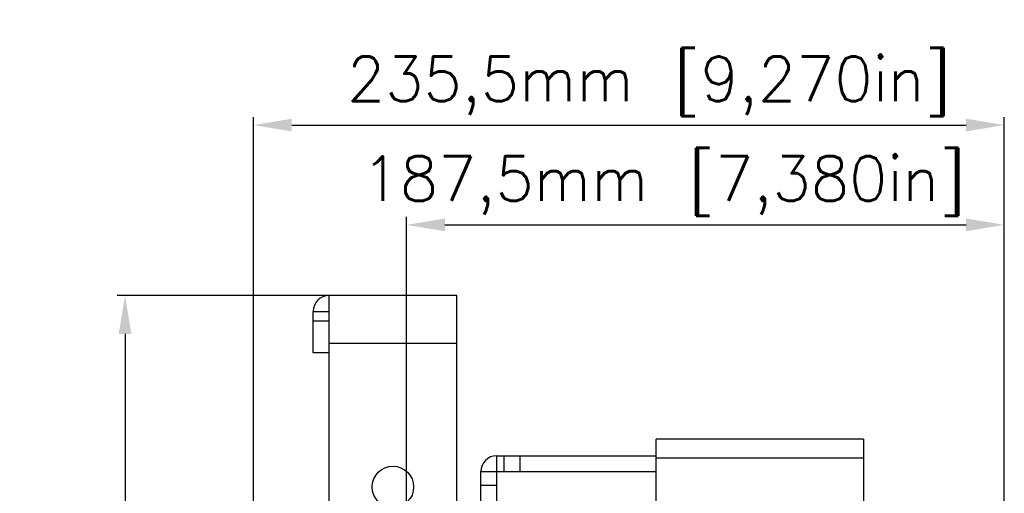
# Model space of a CAD drawing. Header units: millimetres. Extents: x 26456 to 27930, y -18123 to -17119.
# Tile 80 of 96: x 26987 to 27296, y -17267 to -17119. Entities that reach past the tile are written whole.
import ezdxf

# ---------------------------------------------------------------- set-up
doc = ezdxf.new("R2010")
doc.units = ezdxf.units.MM
doc.linetypes.add('ACAD_ISO02W100', pattern=[15, 12, -3])
for name, color, linetype in [('LJ-Y31201-27SOLIDLINE', 7, 'Continuous'), ('LJ-Y31202-13SOLIDLINE', 7, 'Continuous'), ('Y31201-Y31202-PP-77_2SOLIDLINE', 7, 'Continuous'), ('图层2', 7, 'ACAD_ISO02W100')]:
    doc.layers.add(name, color=color, linetype=linetype)
doc.styles.add('STYLE1', font='txt.shx')
doc.dimstyles.new('11', dxfattribs={"dimtxt": 7, "dimasz": 6, "dimexe": 1.25, "dimexo": 0.625, "dimgap": 2, "dimtad": 1, "dimtxsty": 'STYLE1', "dimcen": 2.5, "dimclrd": 3, "dimclre": 3, "dimclrt": 3, "dimadec": 0, "dimazin": 0, "dimtfac": 1, "dimtmove": 0, "dimatfit": 3, "dimfxl": 1, "dimarcsym": 0})

# ---------------------------------------------------------------- blocks, each defined once
blk = doc.blocks.new('*D3')
at = {"layer": 'Defpoints', "color": 0, "linetype": 'ByBlock', "transparency": 16777216}
for p in [(27296.16, -17151.63), (27060.71, -17278.15), (27296.16, -17297.94)]:
    blk.add_point(p, dxfattribs=at)
at = {"layer": '图层2', "color": 3, "linetype": 'ByBlock', "lineweight": -2, "transparency": 16777216}
for p, q in [((27060.71, -17276.9), (27060.71, -17149.13)), ((27296.16, -17296.69), (27296.16, -17149.13)), ((27072.71, -17151.63), (27284.16, -17151.63))]:
    blk.add_line(p, q, dxfattribs=at)
at = {"layer": '图层2', "color": 3, "linetype": 'ByBlock', "transparency": 16777216}
for points in [[(27072.71, -17149.63), (27072.71, -17153.63), (27060.71, -17151.63)], [(27284.16, -17149.63), (27284.16, -17153.63), (27296.16, -17151.63)]]:
    blk.add_solid(points, dxfattribs=at)
at = {"layer": '图层2', "color": 3, "linetype": 'ByBlock', "transparency": 16777216, "insert": (27184.74, -17139.46), "char_height": 14, "attachment_point": 5, "style": 'STYLE1'}
blk.add_mtext('235,5mm [9,270in]', dxfattribs=at)
blk = doc.blocks.new('*D4')
at = {"layer": 'Defpoints', "color": 0, "linetype": 'ByBlock', "transparency": 16777216}
for p in [(27296.16, -17182.92), (27108.71, -17350.1), (27296.16, -17402.26)]:
    blk.add_point(p, dxfattribs=at)
at = {"layer": '图层2', "color": 3, "linetype": 'ByBlock', "lineweight": -2, "transparency": 16777216}
for p, q in [((27108.71, -17348.85), (27108.71, -17180.42)), ((27296.16, -17401.01), (27296.16, -17180.42)), ((27120.71, -17182.92), (27284.16, -17182.92))]:
    blk.add_line(p, q, dxfattribs=at)
at = {"layer": '图层2', "color": 3, "linetype": 'ByBlock', "transparency": 16777216}
for points in [[(27120.71, -17180.92), (27120.71, -17184.92), (27108.71, -17182.92)], [(27284.16, -17180.92), (27284.16, -17184.92), (27296.16, -17182.92)]]:
    blk.add_solid(points, dxfattribs=at)
at = {"layer": '图层2', "color": 3, "linetype": 'ByBlock', "transparency": 16777216, "insert": (27189.34, -17170.75), "char_height": 14, "attachment_point": 5, "style": 'STYLE1'}
blk.add_mtext('187,5mm [7,380in]', dxfattribs=at)
blk = doc.blocks.new('*D5')
at = {"layer": 'Defpoints', "color": 0, "linetype": 'ByBlock', "transparency": 16777216}
for p in [(27088.71, -17205.1), (27020.41, -17350.1), (27108.71, -17350.1)]:
    blk.add_point(p, dxfattribs=at)
at = {"layer": '图层2', "color": 3, "linetype": 'ByBlock', "lineweight": -2, "transparency": 16777216}
for p, q in [((27087.46, -17205.1), (27017.91, -17205.1)), ((27020.41, -17217.1), (27020.41, -17338.1)), ((27107.46, -17350.1), (27017.91, -17350.1)), ((27020.41, -17350.1), (27020.41, -17542.77))]:
    blk.add_line(p, q, dxfattribs=at)
at = {"layer": '图层2', "color": 3, "linetype": 'ByBlock', "transparency": 16777216}
for points in [[(27018.41, -17217.1), (27022.41, -17217.1), (27020.41, -17205.1)], [(27018.41, -17338.1), (27022.41, -17338.1), (27020.41, -17350.1)]]:
    blk.add_solid(points, dxfattribs=at)
at = {"layer": '图层2', "color": 3, "linetype": 'ByBlock', "transparency": 16777216, "insert": (27008.24, -17452.43), "char_height": 14, "attachment_point": 5, "rotation": 90, "style": 'STYLE1'}
blk.add_mtext('145mm [5,709in]', dxfattribs=at)

msp = doc.modelspace()

# ---------------------------------------------------------------- linework, layer by layer
at = {"layer": 'LJ-Y31201-27SOLIDLINE', "color": 7}
for p, q in [((27251.96, -17250.1), (27186.96, -17250.1)), ((27186.96, -17450.1), (27186.96, -17250.1)), ((27251.96, -17250.1), (27251.96, -17450.1)), ((27251.96, -17256.1), (27186.96, -17256.1))]:
    msp.add_line(p, q, dxfattribs=at)
at = {"layer": 'LJ-Y31202-13SOLIDLINE', "color": 7}
for p, q in [((27136.96, -17444.9), (27136.96, -17255.3)), ((27139.28, -17260.3), (27139.28, -17255.3)), ((27144.28, -17260.3), (27144.28, -17255.3)), ((27131.96, -17260.3), (27186.96, -17260.3)), ((27136.96, -17264.6), (27131.96, -17264.6))]:
    msp.add_line(p, q, dxfattribs=at)
at = {"layer": 'LJ-Y31202-13SOLIDLINE', "color": 255}
for p, q in [((27136.96, -17255.3), (27186.96, -17255.3)), ((27131.96, -17439.9), (27131.96, -17260.3))]:
    msp.add_line(p, q, dxfattribs=at)
msp.add_arc((27136.96, -17260.3), 5, 90, 180, dxfattribs=at)
at = {"layer": 'Y31201-Y31202-PP-77_2SOLIDLINE', "color": 255}
for p, q in [((27084.41, -17350.1), (27084.41, -17205.1)), ((27124.41, -17205.1), (27084.41, -17205.1)), ((27124.41, -17350.1), (27124.41, -17205.1)), ((27079.41, -17223.1), (27079.41, -17210.1)), ((27124.41, -17220.1), (27084.41, -17220.1))]:
    msp.add_line(p, q, dxfattribs=at)
at = {"layer": 'Y31201-Y31202-PP-77_2SOLIDLINE', "color": 7}
for p, q in [((27079.41, -17210.1), (27084.41, -17210.1)), ((27084.41, -17213.1), (27079.41, -17213.1)), ((27084.41, -17223.1), (27079.41, -17223.1))]:
    msp.add_line(p, q, dxfattribs=at)
at = {"layer": 'Y31201-Y31202-PP-77_2SOLIDLINE', "color": 255}
msp.add_circle((27104.41, -17265.1), 6.5, dxfattribs=at)
msp.add_arc((27084.41, -17210.1), 5, 90, 180, dxfattribs=at)

# ---------------------------------------------------------------- dimensions: what is measured, and where the dimension line sits
at = {"layer": '图层2', "color": 3, "linetype": 'ByBlock'}
for base, p1, p2, picture, middle in [((27296.15947732, -17151.62838384), (27060.70947732, -17278.14625884), (27296.15947732, -17297.93970033), '*D3', (27184.74019286, -17151.62838384)), ((27296.15947732, -17182.92138997), (27108.70947732, -17350.0983517), (27296.15947732, -17402.25700307), '*D4', (27189.34485929, -17182.92138997))]:
    dim = msp.add_linear_dim(base=base, p1=p1, p2=p2, dimstyle='11', override={"dimscale": 2, "dimdec": 1, "dimpost": 'mm'}, dxfattribs=at)
    dim.commit()
    dim.dimension.update_dxf_attribs({"geometry": picture, "text_midpoint": middle, "dimtype": 160})
dim = msp.add_linear_dim(base=(27020.41, -17350.1), p1=(27088.71, -17205.1), p2=(27108.71, -17350.1), angle=90, dimstyle='11', override={"dimscale": 2, "dimdec": 1, "dimpost": 'mm'}, dxfattribs=at)
dim.commit()
dim.dimension.update_dxf_attribs({"geometry": '*D5', "text_midpoint": (27020.41, -17452.43), "dimtype": 160})

doc.saveas('drawing.dxf')
